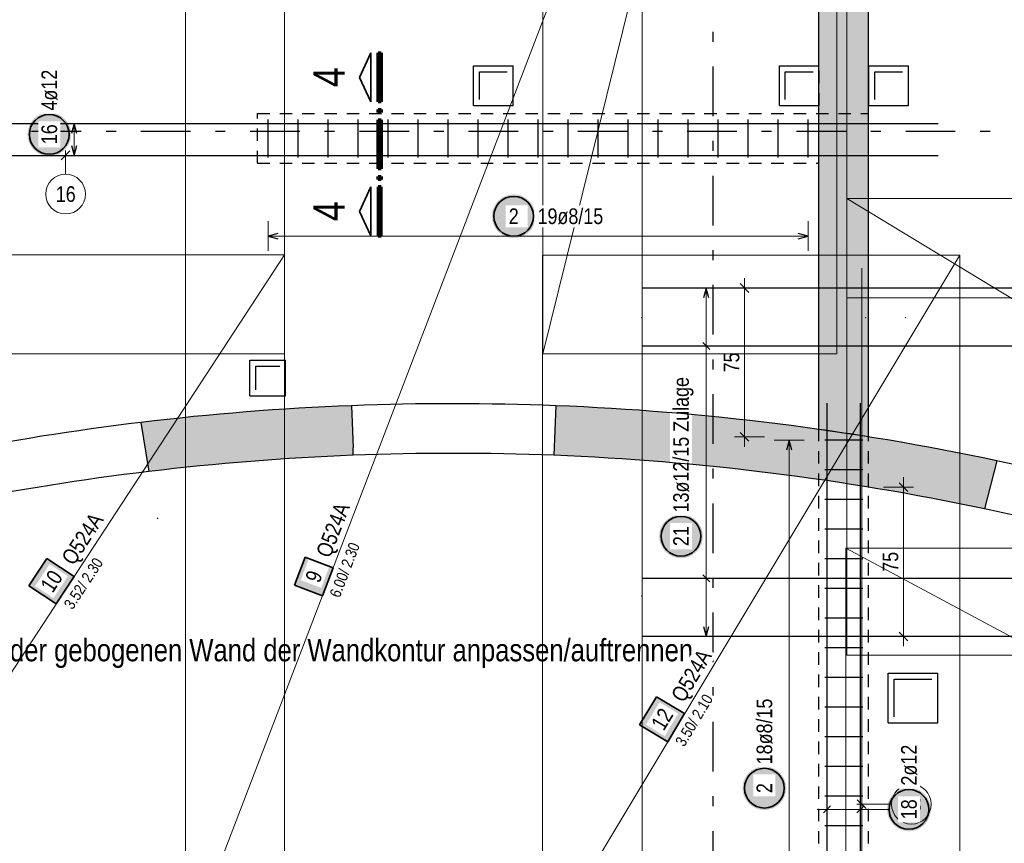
# Model space of a CAD drawing. Header units: millimetres. Extents: x -434 to 93, y -20 to 74.
# Tile 12 of 26: x 25.4 to 35.32, y 18.46 to 26.75. Entities that reach past the tile are written whole.
import ezdxf

# ---------------------------------------------------------------- set-up
doc = ezdxf.new("R2010")
doc.units = ezdxf.units.MM
doc.linetypes.add('DASHDOTX2', pattern=[2, 1, -0.5, 0, -0.5])
doc.linetypes.add('HIDDEN', pattern=[0.375, 0.25, -0.125])
doc.layers.add('Achsen', color=7, linetype='Continuous', lineweight=20)
doc.styles.add('Arial Narrow', font='ARIALN.TTF')
doc.dimstyles.new('Arch_Strakon_dimstyle', dxfattribs={"dimtxt": 15.75, "dimasz": 1, "dimexe": 1.25, "dimexo": 0.0625, "dimgap": 1, "dimtad": 0, "dimdec": 5, "dimzin": 12, "dimdsep": 46, "dimtxsty": 'Arial Narrow', "dimblk": 'Arrowhead_Tick', "dimsah": 1, "dimcen": 0, "dimse1": 1, "dimse2": 1, "dimclrd": 6, "dimclrt": 2, "dimazin": 0, "dimtfac": 1, "dimtdec": 4, "dimtmove": 0, "dimatfit": 3, "dimldrblk": 'NONE', "dimfxl": 1, "dimtvp": 1, "dimtolj": 1, "dimtzin": 0, "dimlwd": 13, "dimarcsym": 2})

# ---------------------------------------------------------------- blocks, each defined once
blk = doc.blocks.new('Arrowhead_Tick')
at = {"color": 0, "linetype": 'Continuous', "lineweight": -2, "ltscale": 0.5}
for p, q in [((0, 20), (0, -10)), ((-1, 0), (0, 0)), ((10, 0), (0, 0))]:
    blk.add_line(p, q, dxfattribs=at)
at = {"color": 2, "linetype": 'Continuous', "lineweight": 35, "ltscale": 0.5}
blk.add_line((4.42, 4.42), (-4.42, -4.42), dxfattribs=at)
blk = doc.blocks.new('*D12')
at = {"color": 6, "linetype": 'Continuous', "lineweight": 13}
blk.add_line((34.3, 20.5523), (34.3, 22.0354), dxfattribs=at)
at = {"layer": 'Defpoints', "color": 0}
for p in [(33.9498, 22.0454), (34.3, 22.0454), (35.6649, 20.5423)]:
    blk.add_point(p, dxfattribs=at)
at = {"color": 6, "lineweight": 13, "xscale": 0.01, "yscale": 0.01, "zscale": 0.01}
for p, rotation in [((34.3, 22.0454), 90), ((34.3, 20.5423), 270)]:
    blk.add_blockref('Arrowhead_Tick', p, dxfattribs=dict(at, rotation=rotation))
at = {"color": 2, "lineweight": 35, "insert": (34.1699, 21.2938), "char_height": 0.1575, "attachment_point": 5, "rotation": 90, "style": 'Arial Narrow'}
blk.add_mtext('\\A1;75', dxfattribs=at)
blk = doc.blocks.new('_None')
blk = doc.blocks.new('*D13')
at = {"color": 6, "linetype": 'Continuous', "lineweight": 13}
blk.add_line((32.7, 22.5619), (32.7, 24.0413), dxfattribs=at)
at = {"layer": 'Defpoints', "color": 0}
for p in [(32.7, 24.0513), (35.6649, 24.0513), (33.9499, 22.5519)]:
    blk.add_point(p, dxfattribs=at)
at = {"color": 6, "lineweight": 13, "xscale": 0.01, "yscale": 0.01, "zscale": 0.01}
for p, rotation in [((32.7, 24.0513), 90), ((32.7, 22.5519), 270)]:
    blk.add_blockref('Arrowhead_Tick', p, dxfattribs=dict(at, rotation=rotation))
at = {"color": 2, "lineweight": 35, "insert": (32.5699, 23.3016), "char_height": 0.1575, "attachment_point": 5, "rotation": 90, "style": 'Arial Narrow'}
blk.add_mtext('\\A1;75', dxfattribs=at)

msp = doc.modelspace()

# ---------------------------------------------------------------- hatches: boundary and pattern name
at = {"lineweight": 13, "true_color": 0xd7ffd7}
for points in [[(33.899935, 22.559876), (33.849986, 22.56776), (33.800023, 22.575547), (33.750044, 22.583239), (33.70005, 22.590835), (33.650042, 22.598335), (33.60002, 22.605738), (33.549984, 22.613046), (33.499933, 22.620257), (33.449869, 22.627373), (33.449869, 35.386803), (33.949869, 35.386803), (33.949869, 22.551897)], [(28.759161, 22.440406), (28.759161, 22.366126), (28.69665, 22.363605), (28.634146, 22.360933), (28.571648, 22.35811), (28.509158, 22.355135), (28.446675, 22.352009), (28.384199, 22.348731), (28.321732, 22.345302), (28.259273, 22.341723), (28.196824, 22.337991), (28.134383, 22.334109), (28.071952, 22.330075), (28.009531, 22.325891), (27.94712, 22.321555), (27.88472, 22.317068), (27.82233, 22.31243), (27.759953, 22.307641), (27.697587, 22.302701), (27.635233, 22.29761), (27.572892, 22.292367), (27.510563, 22.286974), (27.448248, 22.281431), (27.385947, 22.275736), (27.323659, 22.26989), (27.261386, 22.263894), (27.199127, 22.257746), (27.136884, 22.251448), (27.074656, 22.245), (27.012444, 22.238401), (26.950248, 22.231651), (26.888068, 22.22475), (26.825906, 22.217699), (26.76376, 22.210498), (26.701632, 22.203145), (26.622874, 22.697283), (26.686875, 22.704904), (26.750895, 22.712368), (26.814933, 22.719676), (26.878988, 22.726827), (26.943061, 22.733821), (27.007151, 22.740658), (27.071257, 22.747339), (27.135379, 22.753862), (27.199518, 22.760229), (27.263671, 22.766438), (27.32784, 22.772491), (27.392023, 22.778387), (27.456221, 22.784125), (27.520432, 22.789706), (27.584657, 22.795131), (27.648895, 22.800398), (27.713145, 22.805507), (27.777408, 22.81046), (27.841683, 22.815255), (27.905969, 22.819893), (27.970267, 22.824374), (28.034575, 22.828697), (28.098894, 22.832863), (28.163223, 22.836871), (28.227561, 22.840722), (28.291908, 22.844415), (28.356265, 22.847951), (28.42063, 22.85133), (28.485003, 22.854551), (28.549383, 22.857614), (28.613771, 22.86052), (28.678166, 22.863269), (28.742567, 22.865859)], [(35.239557, 22.311438), (35.116954, 21.826317), (35.054918, 21.839363), (34.99285, 21.852256), (34.930751, 21.864997), (34.868621, 21.877586), (34.80646, 21.890022), (34.744269, 21.902305), (34.682048, 21.914436), (34.619797, 21.926414), (34.557517, 21.93824), (34.495208, 21.949913), (34.432871, 21.961432), (34.370505, 21.972799), (34.308112, 21.984013), (34.245692, 21.995073), (34.183245, 22.005981), (34.120771, 22.016735), (34.05827, 22.027336), (33.995745, 22.037783), (33.933193, 22.048077), (33.870617, 22.058218), (33.808016, 22.068204), (33.74539, 22.078038), (33.682741, 22.087717), (33.620068, 22.097243), (33.557372, 22.106615), (33.494653, 22.115833), (33.431911, 22.124898), (33.369148, 22.133808), (33.306363, 22.142564), (33.243556, 22.151167), (33.180729, 22.159615), (33.117881, 22.167909), (33.055013, 22.176048), (32.992126, 22.184034), (32.929218, 22.191865), (32.866292, 22.199542), (32.803347, 22.207064), (32.740384, 22.214432), (32.677403, 22.221645), (32.614405, 22.228704), (32.551389, 22.235608), (32.488357, 22.242358), (32.425308, 22.248952), (32.362243, 22.255393), (32.299163, 22.261678), (32.236067, 22.267809), (32.172957, 22.273784), (32.109832, 22.279605), (32.046693, 22.285271), (31.98354, 22.290783), (31.920374, 22.296139), (31.857195, 22.30134), (31.794003, 22.306386), (31.730799, 22.311277), (31.667584, 22.316013), (31.604357, 22.320594), (31.541119, 22.325019), (31.47787, 22.32929), (31.414611, 22.333405), (31.351342, 22.337365), (31.288064, 22.34117), (31.224776, 22.34482), (31.16148, 22.348314), (31.098175, 22.351653), (31.034862, 22.354837), (30.971542, 22.357865), (30.908214, 22.360738), (30.84488, 22.363455), (30.781539, 22.366018), (30.801134, 22.865633), (30.865984, 22.86301), (30.930827, 22.860227), (30.995663, 22.857284), (31.060491, 22.854181), (31.125312, 22.850918), (31.190124, 22.847496), (31.254928, 22.843914), (31.319722, 22.840172), (31.384507, 22.836271), (31.449283, 22.83221), (31.514048, 22.827989), (31.578803, 22.823609), (31.643546, 22.819069), (31.708279, 22.81437), (31.772999, 22.809511), (31.837707, 22.804492), (31.902403, 22.799315), (31.967086, 22.793977), (32.031755, 22.788481), (32.096411, 22.782825), (32.161053, 22.77701), (32.22568, 22.771035), (32.290292, 22.764901), (32.354889, 22.758608), (32.41947, 22.752156), (32.484035, 22.745545), (32.548583, 22.738775), (32.613115, 22.731845), (32.677629, 22.724757), (32.742126, 22.71751), (32.806605, 22.710103), (32.871065, 22.702538), (32.935506, 22.694814), (32.999929, 22.686931), (33.064331, 22.67889), (33.128714, 22.67069), (33.193076, 22.662331), (33.257417, 22.653814), (33.321737, 22.645138), (33.386036, 22.636303), (33.450312, 22.62731), (33.514566, 22.618159), (33.578798, 22.60885), (33.643006, 22.599382), (33.707191, 22.589756), (33.771352, 22.579972), (33.835489, 22.57003), (33.8996, 22.559929), (33.963687, 22.549671), (34.027749, 22.539255), (34.091784, 22.528681), (34.155793, 22.517949), (34.219776, 22.50706), (34.283731, 22.496013), (34.34766, 22.484808), (34.41156, 22.473446), (34.475432, 22.461927), (34.539276, 22.45025), (34.60309, 22.438415), (34.666875, 22.426424), (34.730631, 22.414275), (34.794356, 22.40197), (34.858051, 22.389507), (34.921715, 22.376887), (34.985348, 22.364111), (35.048949, 22.351178), (35.112517, 22.338088), (35.176054, 22.324841)]]:
    msp.add_hatch(color=254, dxfattribs=at).paths.add_polyline_path(points)
at = {"lineweight": 25, "true_color": 0xffffff}
for points in [[(25.92, 25.598652), (25.919866, 25.60633), (25.919464, 25.613998), (25.918795, 25.621648), (25.917859, 25.62927), (25.916658, 25.636855), (25.915192, 25.644393), (25.913465, 25.651875), (25.911478, 25.659292), (25.909232, 25.666636), (25.906732, 25.673896), (25.90398, 25.681065), (25.90098, 25.688134), (25.897735, 25.695094), (25.894248, 25.701936), (25.890526, 25.708652), (25.886571, 25.715234), (25.882388, 25.721674), (25.877984, 25.727965), (25.873362, 25.734097), (25.86853, 25.740065), (25.863492, 25.745861), (25.858255, 25.751477), (25.852825, 25.756907), (25.847209, 25.762144), (25.841413, 25.767182), (25.835446, 25.772014), (25.829313, 25.776636), (25.823022, 25.78104), (25.816582, 25.785223), (25.81, 25.789178), (25.803284, 25.7929), (25.796442, 25.796387), (25.789482, 25.799632), (25.782413, 25.802632), (25.775244, 25.805384), (25.767984, 25.807884), (25.76064, 25.81013), (25.753223, 25.812117), (25.745741, 25.813844), (25.738203, 25.81531), (25.730618, 25.816511), (25.722996, 25.817447), (25.715346, 25.818116), (25.707678, 25.818518), (25.7, 25.818652), (25.692322, 25.818518), (25.684654, 25.818116), (25.677004, 25.817447), (25.669382, 25.816511), (25.661797, 25.81531), (25.654259, 25.813844), (25.646777, 25.812117), (25.63936, 25.81013), (25.632016, 25.807884), (25.624756, 25.805384), (25.617587, 25.802632), (25.610518, 25.799632), (25.603558, 25.796387), (25.596716, 25.7929), (25.59, 25.789178), (25.583418, 25.785223), (25.576978, 25.78104), (25.570687, 25.776636), (25.564554, 25.772014), (25.558587, 25.767182), (25.552791, 25.762144), (25.547175, 25.756907), (25.541745, 25.751477), (25.536508, 25.745861), (25.53147, 25.740065), (25.526638, 25.734097), (25.522016, 25.727965), (25.517612, 25.721674), (25.513429, 25.715234), (25.509474, 25.708652), (25.505752, 25.701936), (25.502265, 25.695094), (25.49902, 25.688134), (25.49602, 25.681065), (25.493268, 25.673896), (25.490768, 25.666636), (25.488522, 25.659292), (25.486535, 25.651875), (25.484808, 25.644393), (25.483342, 25.636855), (25.482141, 25.62927), (25.481205, 25.621648), (25.480536, 25.613998), (25.480134, 25.60633), (25.48, 25.598652), (25.480134, 25.590974), (25.480536, 25.583306), (25.481205, 25.575656), (25.482141, 25.568034), (25.483342, 25.560449), (25.484808, 25.552911), (25.486535, 25.545429), (25.488522, 25.538012), (25.490768, 25.530668), (25.493268, 25.523408), (25.49602, 25.516238), (25.49902, 25.50917), (25.502265, 25.50221), (25.505752, 25.495368), (25.509474, 25.488652), (25.513429, 25.48207), (25.517612, 25.47563), (25.522016, 25.469339), (25.526638, 25.463206), (25.53147, 25.457239), (25.536508, 25.451443), (25.541745, 25.445827), (25.547175, 25.440397), (25.552791, 25.43516), (25.558587, 25.430122), (25.564554, 25.42529), (25.570687, 25.420668), (25.576978, 25.416264), (25.583418, 25.412081), (25.59, 25.408126), (25.596716, 25.404403), (25.603558, 25.400917), (25.610518, 25.397672), (25.617587, 25.394671), (25.624756, 25.39192), (25.632016, 25.38942), (25.63936, 25.387174), (25.646777, 25.385187), (25.654259, 25.383459), (25.661797, 25.381994), (25.669382, 25.380793), (25.677004, 25.379857), (25.684654, 25.379188), (25.692322, 25.378786), (25.7, 25.378652), (25.707678, 25.378786), (25.715346, 25.379188), (25.722996, 25.379857), (25.730618, 25.380793), (25.738203, 25.381994), (25.745741, 25.383459), (25.753223, 25.385187), (25.76064, 25.387174), (25.767984, 25.38942), (25.775244, 25.39192), (25.782413, 25.394671), (25.789482, 25.397672), (25.796442, 25.400917), (25.803284, 25.404403), (25.81, 25.408126), (25.816582, 25.412081), (25.823022, 25.416264), (25.829313, 25.420668), (25.835446, 25.42529), (25.841413, 25.430122), (25.847209, 25.43516), (25.852825, 25.440397), (25.858255, 25.445827), (25.863492, 25.451443), (25.86853, 25.457239), (25.873362, 25.463206), (25.877984, 25.469339), (25.882388, 25.47563), (25.886571, 25.48207), (25.890526, 25.488652), (25.894248, 25.495368), (25.897735, 25.50221), (25.90098, 25.50917), (25.90398, 25.516238), (25.906732, 25.523408), (25.909232, 25.530668), (25.911478, 25.538012), (25.913465, 25.545429), (25.915192, 25.552911), (25.916658, 25.560449), (25.917859, 25.568034), (25.918795, 25.575656), (25.919464, 25.583306)], [(30.595771, 24.774245), (30.595637, 24.781923), (30.595235, 24.789592), (30.594566, 24.797242), (30.59363, 24.804863), (30.592429, 24.812448), (30.590963, 24.819986), (30.589236, 24.827468), (30.587249, 24.834885), (30.585003, 24.842229), (30.582503, 24.84949), (30.579751, 24.856659), (30.576751, 24.863727), (30.573506, 24.870687), (30.570019, 24.877529), (30.566297, 24.884245), (30.562342, 24.890827), (30.558159, 24.897268), (30.553755, 24.903558), (30.549133, 24.909691), (30.544301, 24.915659), (30.539263, 24.921454), (30.534026, 24.92707), (30.528596, 24.9325), (30.52298, 24.937737), (30.517184, 24.942775), (30.511217, 24.947608), (30.505084, 24.952229), (30.498793, 24.956634), (30.492353, 24.960816), (30.485771, 24.964771), (30.479055, 24.968494), (30.472213, 24.97198), (30.465253, 24.975225), (30.458184, 24.978226), (30.451015, 24.980978), (30.443755, 24.983478), (30.436411, 24.985723), (30.428994, 24.98771), (30.421512, 24.989438), (30.413974, 24.990903), (30.406389, 24.992104), (30.398767, 24.99304), (30.391117, 24.993709), (30.383449, 24.994111), (30.375771, 24.994245), (30.368093, 24.994111), (30.360425, 24.993709), (30.352775, 24.99304), (30.345153, 24.992104), (30.337568, 24.990903), (30.33003, 24.989438), (30.322548, 24.98771), (30.315131, 24.985723), (30.307787, 24.983478), (30.300527, 24.980978), (30.293358, 24.978226), (30.286289, 24.975225), (30.279329, 24.97198), (30.272487, 24.968494), (30.265771, 24.964771), (30.259189, 24.960816), (30.252749, 24.956634), (30.246458, 24.952229), (30.240325, 24.947608), (30.234358, 24.942775), (30.228562, 24.937737), (30.222946, 24.9325), (30.217516, 24.92707), (30.212279, 24.921454), (30.207241, 24.915659), (30.202409, 24.909691), (30.197787, 24.903558), (30.193383, 24.897268), (30.1892, 24.890827), (30.185245, 24.884245), (30.181523, 24.877529), (30.178036, 24.870687), (30.174791, 24.863727), (30.171791, 24.856659), (30.169039, 24.84949), (30.166539, 24.842229), (30.164293, 24.834885), (30.162306, 24.827468), (30.160579, 24.819986), (30.159113, 24.812448), (30.157912, 24.804863), (30.156976, 24.797242), (30.156307, 24.789592), (30.155905, 24.781923), (30.155771, 24.774245), (30.155905, 24.766567), (30.156307, 24.758899), (30.156976, 24.751249), (30.157912, 24.743627), (30.159113, 24.736043), (30.160579, 24.728505), (30.162306, 24.721022), (30.164293, 24.713605), (30.166539, 24.706262), (30.169039, 24.699001), (30.171791, 24.691832), (30.174791, 24.684763), (30.178036, 24.677804), (30.181523, 24.670962), (30.185245, 24.664245), (30.1892, 24.657663), (30.193383, 24.651223), (30.197787, 24.644933), (30.202409, 24.6388), (30.207241, 24.632832), (30.212279, 24.627037), (30.217516, 24.62142), (30.222946, 24.615991), (30.228562, 24.610753), (30.234358, 24.605715), (30.240325, 24.600883), (30.246458, 24.596262), (30.252749, 24.591857), (30.259189, 24.587675), (30.265771, 24.58372), (30.272487, 24.579997), (30.279329, 24.576511), (30.286289, 24.573265), (30.293358, 24.570265), (30.300527, 24.567513), (30.307787, 24.565013), (30.315131, 24.562768), (30.322548, 24.56078), (30.33003, 24.559053), (30.337568, 24.557588), (30.345153, 24.556386), (30.352775, 24.55545), (30.360425, 24.554781), (30.368093, 24.554379), (30.375771, 24.554245), (30.383449, 24.554379), (30.391117, 24.554781), (30.398767, 24.55545), (30.406389, 24.556386), (30.413974, 24.557588), (30.421512, 24.559053), (30.428994, 24.56078), (30.436411, 24.562768), (30.443755, 24.565013), (30.451015, 24.567513), (30.458184, 24.570265), (30.465253, 24.573265), (30.472213, 24.576511), (30.479055, 24.579997), (30.485771, 24.58372), (30.492353, 24.587675), (30.498793, 24.591857), (30.505084, 24.596262), (30.511217, 24.600883), (30.517184, 24.605715), (30.52298, 24.610753), (30.528596, 24.615991), (30.534026, 24.62142), (30.539263, 24.627037), (30.544301, 24.632832), (30.549133, 24.6388), (30.553755, 24.644933), (30.558159, 24.651223), (30.562342, 24.657663), (30.566297, 24.664245), (30.570019, 24.670962), (30.573506, 24.677804), (30.576751, 24.684763), (30.579751, 24.691832), (30.582503, 24.699001), (30.585003, 24.706262), (30.587249, 24.713605), (30.589236, 24.721022), (30.590963, 24.728505), (30.592429, 24.736043), (30.59363, 24.743627), (30.594566, 24.751249), (30.595235, 24.758899)], [(32.280403, 21.550704), (32.280269, 21.558382), (32.279868, 21.566051), (32.279198, 21.5737), (32.278262, 21.581322), (32.277061, 21.588907), (32.275596, 21.596445), (32.273868, 21.603927), (32.271881, 21.611344), (32.269636, 21.618688), (32.267136, 21.625949), (32.264384, 21.633118), (32.261383, 21.640186), (32.258138, 21.647146), (32.254652, 21.653988), (32.250929, 21.660704), (32.246974, 21.667286), (32.242792, 21.673727), (32.238387, 21.680017), (32.233766, 21.68615), (32.228933, 21.692117), (32.223895, 21.697913), (32.218658, 21.703529), (32.213228, 21.708959), (32.207612, 21.714196), (32.201817, 21.719234), (32.195849, 21.724067), (32.189716, 21.728688), (32.183426, 21.733092), (32.176986, 21.737275), (32.170403, 21.74123), (32.163687, 21.744953), (32.156845, 21.748439), (32.149885, 21.751684), (32.142817, 21.754685), (32.135648, 21.757437), (32.128387, 21.759937), (32.121044, 21.762182), (32.113626, 21.764169), (32.106144, 21.765897), (32.098606, 21.767362), (32.091022, 21.768563), (32.0834, 21.769499), (32.07575, 21.770168), (32.068081, 21.77057), (32.060403, 21.770704), (32.052726, 21.77057), (32.045057, 21.770168), (32.037407, 21.769499), (32.029785, 21.768563), (32.022201, 21.767362), (32.014663, 21.765897), (32.007181, 21.764169), (31.999763, 21.762182), (31.99242, 21.759937), (31.985159, 21.757437), (31.97799, 21.754685), (31.970921, 21.751684), (31.963962, 21.748439), (31.95712, 21.744953), (31.950403, 21.74123), (31.943821, 21.737275), (31.937381, 21.733092), (31.931091, 21.728688), (31.924958, 21.724067), (31.91899, 21.719234), (31.913195, 21.714196), (31.907579, 21.708959), (31.902149, 21.703529), (31.896912, 21.697913), (31.891874, 21.692117), (31.887041, 21.68615), (31.88242, 21.680017), (31.878015, 21.673727), (31.873833, 21.667286), (31.869878, 21.660704), (31.866155, 21.653988), (31.862669, 21.647146), (31.859423, 21.640186), (31.856423, 21.633118), (31.853671, 21.625949), (31.851171, 21.618688), (31.848926, 21.611344), (31.846938, 21.603927), (31.845211, 21.596445), (31.843746, 21.588907), (31.842544, 21.581322), (31.841609, 21.5737), (31.840939, 21.566051), (31.840537, 21.558382), (31.840403, 21.550704), (31.840537, 21.543026), (31.840939, 21.535358), (31.841609, 21.527708), (31.842544, 21.520086), (31.843746, 21.512502), (31.845211, 21.504964), (31.846938, 21.497481), (31.848926, 21.490064), (31.851171, 21.48272), (31.853671, 21.47546), (31.856423, 21.468291), (31.859423, 21.461222), (31.862669, 21.454263), (31.866155, 21.44742), (31.869878, 21.440704), (31.873833, 21.434122), (31.878015, 21.427682), (31.88242, 21.421391), (31.887041, 21.415259), (31.891874, 21.409291), (31.896912, 21.403495), (31.902149, 21.397879), (31.907579, 21.392449), (31.913195, 21.387212), (31.91899, 21.382174), (31.924958, 21.377342), (31.931091, 21.37272), (31.937381, 21.368316), (31.943821, 21.364134), (31.950403, 21.360179), (31.95712, 21.356456), (31.963962, 21.35297), (31.970921, 21.349724), (31.97799, 21.346724), (31.985159, 21.343972), (31.99242, 21.341472), (31.999763, 21.339227), (32.007181, 21.337239), (32.014663, 21.335512), (32.022201, 21.334047), (32.029785, 21.332845), (32.037407, 21.331909), (32.045057, 21.33124), (32.052726, 21.330838), (32.060403, 21.330704), (32.068081, 21.330838), (32.07575, 21.33124), (32.0834, 21.331909), (32.091022, 21.332845), (32.098606, 21.334047), (32.106144, 21.335512), (32.113626, 21.337239), (32.121044, 21.339227), (32.128387, 21.341472), (32.135648, 21.343972), (32.142817, 21.346724), (32.149885, 21.349724), (32.156845, 21.35297), (32.163687, 21.356456), (32.170403, 21.360179), (32.176986, 21.364134), (32.183426, 21.368316), (32.189716, 21.37272), (32.195849, 21.377342), (32.201817, 21.382174), (32.207612, 21.387212), (32.213228, 21.392449), (32.218658, 21.397879), (32.223895, 21.403495), (32.228933, 21.409291), (32.233766, 21.415259), (32.238387, 21.421391), (32.242792, 21.427682), (32.246974, 21.434122), (32.250929, 21.440704), (32.254652, 21.44742), (32.258138, 21.454263), (32.261383, 21.461222), (32.264384, 21.468291), (32.267136, 21.47546), (32.269636, 21.48272), (32.271881, 21.490064), (32.273868, 21.497481), (32.275596, 21.504964), (32.277061, 21.512502), (32.278262, 21.520086), (32.279198, 21.527708), (32.279868, 21.535358)], [(33.12, 19.013508), (33.119866, 19.021186), (33.119464, 19.028855), (33.118795, 19.036505), (33.117859, 19.044126), (33.116658, 19.051711), (33.115192, 19.059249), (33.113465, 19.066731), (33.111478, 19.074149), (33.109232, 19.081492), (33.106732, 19.088753), (33.10398, 19.095922), (33.10098, 19.10299), (33.097735, 19.10995), (33.094248, 19.116792), (33.090526, 19.123508), (33.086571, 19.130091), (33.082388, 19.136531), (33.077984, 19.142821), (33.073362, 19.148954), (33.06853, 19.154922), (33.063492, 19.160717), (33.058255, 19.166333), (33.052825, 19.171763), (33.047209, 19.177), (33.041413, 19.182038), (33.035446, 19.186871), (33.029313, 19.191492), (33.023022, 19.195897), (33.016582, 19.200079), (33.01, 19.204034), (33.003284, 19.207757), (32.996442, 19.211243), (32.989482, 19.214488), (32.982413, 19.217489), (32.975244, 19.220241), (32.967984, 19.222741), (32.96064, 19.224986), (32.953223, 19.226973), (32.945741, 19.228701), (32.938203, 19.230166), (32.930618, 19.231367), (32.922996, 19.232303), (32.915346, 19.232972), (32.907678, 19.233374), (32.9, 19.233508), (32.892322, 19.233374), (32.884654, 19.232972), (32.877004, 19.232303), (32.869382, 19.231367), (32.861797, 19.230166), (32.854259, 19.228701), (32.846777, 19.226973), (32.83936, 19.224986), (32.832016, 19.222741), (32.824756, 19.220241), (32.817587, 19.217489), (32.810518, 19.214488), (32.803558, 19.211243), (32.796716, 19.207757), (32.79, 19.204034), (32.783418, 19.200079), (32.776978, 19.195897), (32.770687, 19.191492), (32.764554, 19.186871), (32.758587, 19.182038), (32.752791, 19.177), (32.747175, 19.171763), (32.741745, 19.166333), (32.736508, 19.160717), (32.73147, 19.154922), (32.726638, 19.148954), (32.722016, 19.142821), (32.717612, 19.136531), (32.713429, 19.130091), (32.709474, 19.123508), (32.705752, 19.116792), (32.702265, 19.10995), (32.69902, 19.10299), (32.69602, 19.095922), (32.693268, 19.088753), (32.690768, 19.081492), (32.688522, 19.074149), (32.686535, 19.066731), (32.684808, 19.059249), (32.683342, 19.051711), (32.682141, 19.044126), (32.681205, 19.036505), (32.680536, 19.028855), (32.680134, 19.021186), (32.68, 19.013508), (32.680134, 19.00583), (32.680536, 18.998162), (32.681205, 18.990512), (32.682141, 18.98289), (32.683342, 18.975306), (32.684808, 18.967768), (32.686535, 18.960286), (32.688522, 18.952868), (32.690768, 18.945525), (32.693268, 18.938264), (32.69602, 18.931095), (32.69902, 18.924026), (32.702265, 18.917067), (32.705752, 18.910225), (32.709474, 18.903508), (32.713429, 18.896926), (32.717612, 18.890486), (32.722016, 18.884196), (32.726638, 18.878063), (32.73147, 18.872095), (32.736508, 18.8663), (32.741745, 18.860683), (32.747175, 18.855254), (32.752791, 18.850016), (32.758587, 18.844979), (32.764554, 18.840146), (32.770687, 18.835525), (32.776978, 18.83112), (32.783418, 18.826938), (32.79, 18.822983), (32.796716, 18.81926), (32.803558, 18.815774), (32.810518, 18.812528), (32.817587, 18.809528), (32.824756, 18.806776), (32.832016, 18.804276), (32.83936, 18.802031), (32.846777, 18.800043), (32.854259, 18.798316), (32.861797, 18.796851), (32.869382, 18.795649), (32.877004, 18.794714), (32.884654, 18.794044), (32.892322, 18.793642), (32.9, 18.793508), (32.907678, 18.793642), (32.915346, 18.794044), (32.922996, 18.794714), (32.930618, 18.795649), (32.938203, 18.796851), (32.945741, 18.798316), (32.953223, 18.800043), (32.96064, 18.802031), (32.967984, 18.804276), (32.975244, 18.806776), (32.982413, 18.809528), (32.989482, 18.812528), (32.996442, 18.815774), (33.003284, 18.81926), (33.01, 18.822983), (33.016582, 18.826938), (33.023022, 18.83112), (33.029313, 18.835525), (33.035446, 18.840146), (33.041413, 18.844979), (33.047209, 18.850016), (33.052825, 18.855254), (33.058255, 18.860683), (33.063492, 18.8663), (33.06853, 18.872095), (33.073362, 18.878063), (33.077984, 18.884196), (33.082388, 18.890486), (33.086571, 18.896926), (33.090526, 18.903508), (33.094248, 18.910225), (33.097735, 18.917067), (33.10098, 18.924026), (33.10398, 18.931095), (33.106732, 18.938264), (33.109232, 18.945525), (33.111478, 18.952868), (33.113465, 18.960286), (33.115192, 18.967768), (33.116658, 18.975306), (33.117859, 18.98289), (33.118795, 18.990512), (33.119464, 18.998162)], [(34.575365, 18.8), (34.575231, 18.807678), (34.574829, 18.815346), (34.57416, 18.822996), (34.573224, 18.830618), (34.572023, 18.838203), (34.570558, 18.845741), (34.56883, 18.853223), (34.566843, 18.86064), (34.564598, 18.867984), (34.562097, 18.875244), (34.559346, 18.882413), (34.556345, 18.889482), (34.5531, 18.896442), (34.549614, 18.903284), (34.545891, 18.91), (34.541936, 18.916582), (34.537753, 18.923022), (34.533349, 18.929313), (34.528727, 18.935446), (34.523895, 18.941413), (34.518857, 18.947209), (34.51362, 18.952825), (34.50819, 18.958255), (34.502574, 18.963492), (34.496778, 18.96853), (34.490811, 18.973362), (34.484678, 18.977984), (34.478388, 18.982388), (34.471947, 18.986571), (34.465365, 18.990526), (34.458649, 18.994248), (34.451807, 18.997735), (34.444847, 19.00098), (34.437779, 19.00398), (34.430609, 19.006732), (34.423349, 19.009232), (34.416005, 19.011478), (34.408588, 19.013465), (34.401106, 19.015192), (34.393568, 19.016658), (34.385983, 19.017859), (34.378361, 19.018795), (34.370711, 19.019464), (34.363043, 19.019866), (34.355365, 19.02), (34.347687, 19.019866), (34.340019, 19.019464), (34.332369, 19.018795), (34.324747, 19.017859), (34.317162, 19.016658), (34.309624, 19.015192), (34.302142, 19.013465), (34.294725, 19.011478), (34.287381, 19.009232), (34.280121, 19.006732), (34.272952, 19.00398), (34.265883, 19.00098), (34.258923, 18.997735), (34.252081, 18.994248), (34.245365, 18.990526), (34.238783, 18.986571), (34.232343, 18.982388), (34.226052, 18.977984), (34.21992, 18.973362), (34.213952, 18.96853), (34.208156, 18.963492), (34.20254, 18.958255), (34.19711, 18.952825), (34.191873, 18.947209), (34.186835, 18.941413), (34.182003, 18.935446), (34.177381, 18.929313), (34.172977, 18.923022), (34.168794, 18.916582), (34.164839, 18.91), (34.161117, 18.903284), (34.15763, 18.896442), (34.154385, 18.889482), (34.151385, 18.882413), (34.148633, 18.875244), (34.146133, 18.867984), (34.143887, 18.86064), (34.1419, 18.853223), (34.140173, 18.845741), (34.138707, 18.838203), (34.137506, 18.830618), (34.13657, 18.822996), (34.135901, 18.815346), (34.135499, 18.807678), (34.135365, 18.8), (34.135499, 18.792322), (34.135901, 18.784654), (34.13657, 18.777004), (34.137506, 18.769382), (34.138707, 18.761797), (34.140173, 18.754259), (34.1419, 18.746777), (34.143887, 18.73936), (34.146133, 18.732016), (34.148633, 18.724756), (34.151385, 18.717587), (34.154385, 18.710518), (34.15763, 18.703558), (34.161117, 18.696716), (34.164839, 18.69), (34.168794, 18.683418), (34.172977, 18.676978), (34.177381, 18.670687), (34.182003, 18.664554), (34.186835, 18.658587), (34.191873, 18.652791), (34.19711, 18.647175), (34.20254, 18.641745), (34.208156, 18.636508), (34.213952, 18.63147), (34.21992, 18.626638), (34.226052, 18.622016), (34.232343, 18.617612), (34.238783, 18.613429), (34.245365, 18.609474), (34.252081, 18.605752), (34.258923, 18.602265), (34.265883, 18.59902), (34.272952, 18.59602), (34.280121, 18.593268), (34.287381, 18.590768), (34.294725, 18.588522), (34.302142, 18.586535), (34.309624, 18.584808), (34.317162, 18.583342), (34.324747, 18.582141), (34.332369, 18.581205), (34.340019, 18.580536), (34.347687, 18.580134), (34.355365, 18.58), (34.363043, 18.580134), (34.370711, 18.580536), (34.378361, 18.581205), (34.385983, 18.582141), (34.393568, 18.583342), (34.401106, 18.584808), (34.408588, 18.586535), (34.416005, 18.588522), (34.423349, 18.590768), (34.430609, 18.593268), (34.437779, 18.59602), (34.444847, 18.59902), (34.451807, 18.602265), (34.458649, 18.605752), (34.465365, 18.609474), (34.471947, 18.613429), (34.478388, 18.617612), (34.484678, 18.622016), (34.490811, 18.626638), (34.496778, 18.63147), (34.502574, 18.636508), (34.50819, 18.641745), (34.51362, 18.647175), (34.518857, 18.652791), (34.523895, 18.658587), (34.528727, 18.664554), (34.533349, 18.670687), (34.537753, 18.676978), (34.541936, 18.683418), (34.545891, 18.69), (34.549614, 18.696716), (34.5531, 18.703558), (34.556345, 18.710518), (34.559346, 18.717587), (34.562097, 18.724756), (34.564598, 18.732016), (34.566843, 18.73936), (34.56883, 18.746777), (34.570558, 18.754259), (34.572023, 18.761797), (34.573224, 18.769382), (34.57416, 18.777004), (34.574829, 18.784654)]]:
    msp.add_hatch(color=7, dxfattribs=at).paths.add_polyline_path(points)
at = {"lineweight": 35, "true_color": 0xffffff}
for points in [[(25.674353, 21.326256), (25.49375, 21.050063), (25.769943, 20.86946), (25.950546, 21.145653)], [(28.277201, 21.339628), (28.16982, 21.059504), (28.449944, 20.952124), (28.557324, 21.232248)]]:
    msp.add_hatch(color=7, dxfattribs=at).paths.add_polyline_path(points)
at = {"lineweight": 18, "true_color": 0xffffff}
msp.add_hatch(color=7, dxfattribs=at).paths.add_polyline_path([(31.813204, 19.934129), (31.643421, 19.651156), (31.926393, 19.481373), (32.096177, 19.764345)])

# ---------------------------------------------------------------- linework, layer by layer
at = {"color": 7, "linetype": 'Continuous', "lineweight": 18, "ltscale": 0.5}
for p, q in [((28.069941, 23.3868), (28.069941, 35.386799)), ((30.669942, 35.386801), (30.669942, 23.386802)), ((30.669942, 23.386802), (33.630667, 35.386801)), ((33.630667, 23.386802), (33.630667, 35.386801)), ((27.069944, 29.352124), (27.069944, 17.352124)), ((31.669942, 29.352124), (27.069944, 17.352124)), ((31.669942, 17.352124), (31.669942, 29.352124)), ((33.729751, 28.551888), (33.729751, 23.951898)), ((41.33082, 24.951895), (33.729751, 24.951895)), ((33.729751, 24.951895), (33.729751, 20.351898)), ((40.159127, 21.060991), (33.729751, 24.951895)), ((28.069942, 24.386799), (23.469944, 24.386799)), ((23.469944, 17.352121), (28.069942, 24.386799)), ((28.069942, 17.352121), (28.069942, 24.386799)), ((30.666393, 24.381373), (30.666393, 17.381373)), ((34.866393, 24.381373), (30.666393, 24.381373)), ((30.666393, 17.381373), (34.866393, 24.381373)), ((34.866393, 17.381373), (34.866393, 24.381373)), ((33.729751, 23.951898), (40.159124, 23.951898)), ((23.469944, 23.3868), (28.069941, 23.3868)), ((30.669942, 23.386802), (33.630667, 23.386802)), ((41.309126, 21.432125), (33.71992, 21.432125)), ((33.71992, 21.432125), (33.71992, 17.352128)), ((41.309127, 17.352128), (33.71992, 21.432125)), ((33.729751, 20.351898), (40.159127, 20.351898)), ((33.729751, 20.351898), (33.729751, 20.351898))]:
    msp.add_line(p, q, dxfattribs=at)
at = {"color": 3, "linetype": 'Continuous', "lineweight": 25}
for p, q in [((33.449751, 22.627373), (33.449751, 35.386803)), ((33.949751, 22.551897), (33.949751, 35.386803)), ((29.970661, 26.288388), (30.370661, 26.288388)), ((29.970661, 25.888388), (29.970661, 26.288388)), ((30.370661, 25.888388), (30.370661, 26.288388)), ((33.050667, 26.288388), (33.449751, 26.288388)), ((33.050667, 25.888388), (33.050667, 26.288388)), ((33.950672, 26.288388), (34.350672, 26.288388)), ((33.950672, 25.888388), (33.950672, 26.288388)), ((34.350672, 25.888388), (34.350672, 26.288388)), ((29.970661, 25.888388), (30.370661, 25.888388)), ((33.050667, 25.888388), (33.449751, 25.888388)), ((33.950672, 25.888388), (34.350672, 25.888388)), ((27.71976, 23.32508), (28.07976, 23.32508)), ((27.71976, 22.96508), (27.71976, 23.32508)), ((28.07976, 22.96508), (28.07976, 23.32508)), ((27.71976, 22.96508), (28.07976, 22.96508)), ((28.742567, 22.865859), (28.759161, 22.440406)), ((30.801134, 22.865633), (30.781539, 22.366018)), ((26.622874, 22.697283), (26.701632, 22.203145)), ((28.759161, 22.366126), (28.759161, 22.440406)), ((35.239557, 22.311438), (35.116954, 21.826317)), ((34.147671, 20.172379), (34.647671, 20.172379)), ((34.147671, 19.672379), (34.147671, 20.172379)), ((34.647671, 19.672379), (34.647671, 20.172379)), ((34.147671, 19.672379), (34.647671, 19.672379))]:
    msp.add_line(p, q, dxfattribs=at)
at = {"color": 2, "linetype": 'Continuous', "lineweight": 35}
for p, q in [((28.824703, 26.172894), (28.937203, 26.420397)), ((28.937203, 26.420397), (28.937203, 25.925396)), ((28.937203, 25.925396), (28.824703, 26.172894)), ((28.937203, 25.070395), (28.824703, 24.822897)), ((28.937203, 24.575394), (28.937203, 25.070395)), ((28.824703, 24.822897), (28.937203, 24.575394))]:
    msp.add_line(p, q, dxfattribs=at)
at = {"color": 1, "linetype": 'Continuous', "lineweight": 70}
for p, q in [((29.012203, 25.925396), (29.012203, 26.420397)), ((29.012203, 26.420397), (29.042198, 26.420397)), ((29.042198, 26.420397), (29.042198, 25.925396)), ((29.042198, 25.925396), (29.012203, 25.925396)), ((29.012203, 25.820397), (29.012203, 25.850395)), ((29.012203, 25.850395), (29.042198, 25.850395)), ((29.042198, 25.820397), (29.012203, 25.820397)), ((29.042198, 25.850395), (29.042198, 25.820397)), ((29.012203, 25.250395), (29.012203, 25.745396)), ((29.012203, 25.745396), (29.042198, 25.745396)), ((29.042198, 25.745396), (29.042198, 25.250395)), ((29.042198, 25.250395), (29.012203, 25.250395)), ((29.012203, 25.145396), (29.012203, 25.175394)), ((29.012203, 25.175394), (29.042198, 25.175394)), ((29.042198, 25.145396), (29.012203, 25.145396)), ((29.042198, 25.175394), (29.042198, 25.145396)), ((29.042198, 25.070395), (29.012203, 25.070395)), ((29.012203, 25.070395), (29.012203, 24.575394)), ((29.042198, 24.575394), (29.042198, 25.070395)), ((29.012203, 24.575394), (29.042198, 24.575394))]:
    msp.add_line(p, q, dxfattribs=at)
at = {"color": 3, "linetype": 'HIDDEN', "lineweight": 25, "ltscale": 0.5}
for p, q in [((33.449751, 26.288388), (33.450667, 26.288388)), ((33.450667, 25.888388), (33.450667, 26.288388)), ((33.449751, 25.888388), (33.450667, 25.888388)), ((27.794862, 25.807427), (33.949751, 25.807427)), ((27.794862, 25.307427), (27.794862, 25.807427)), ((27.794862, 25.307427), (33.449751, 25.307427)), ((33.449751, 17.332121), (33.449751, 22.627373)), ((33.949751, 17.332121), (33.949751, 22.551897))]:
    msp.add_line(p, q, dxfattribs=at)
at = {"color": 3, "linetype": 'Continuous', "lineweight": 25, "ltscale": 0.5}
for p, q in [((21.149942, 25.707427), (34.649751, 25.707427)), ((21.149942, 25.707427), (34.649751, 25.707427)), ((25.95, 25.707427), (25.923205, 25.607427)), ((25.976795, 25.607427), (25.95, 25.707427)), ((27.902862, 25.367427), (27.902862, 25.747408)), ((28.205023, 25.367427), (28.205023, 25.747408)), ((28.507183, 25.367427), (28.507183, 25.747408)), ((28.809343, 25.367427), (28.809343, 25.747408)), ((29.111504, 25.367427), (29.111504, 25.747408)), ((29.413664, 25.367427), (29.413664, 25.747408)), ((29.715824, 25.367427), (29.715824, 25.747408)), ((30.017984, 25.367427), (30.017984, 25.747408)), ((30.320145, 25.367427), (30.320145, 25.747408)), ((30.622305, 25.367427), (30.622305, 25.747408)), ((30.924465, 25.367427), (30.924465, 25.747408)), ((31.226626, 25.367427), (31.226626, 25.747408)), ((31.528786, 25.367427), (31.528786, 25.747408)), ((31.830946, 25.367427), (31.830946, 25.747408)), ((32.133106, 25.367427), (32.133106, 25.747408)), ((32.435267, 25.367427), (32.435267, 25.747408)), ((32.737427, 25.367427), (32.737427, 25.747408)), ((33.039587, 25.367427), (33.039587, 25.747408)), ((33.341748, 25.367427), (33.341748, 25.747408)), ((25.923205, 25.487427), (25.95, 25.387427)), ((25.95, 25.387427), (25.976795, 25.487427)), ((21.149942, 25.387427), (34.649751, 25.387427)), ((21.149942, 25.387427), (34.649751, 25.387427)), ((28.002862, 24.601145), (27.902862, 24.57435)), ((33.341748, 24.57435), (33.241748, 24.601145)), ((27.902862, 24.57435), (28.002862, 24.547555)), ((33.241748, 24.547555), (33.341748, 24.57435)), ((35.664888, 24.051265), (31.664888, 24.051265)), ((32.315046, 24.051265), (32.288252, 23.951265)), ((32.341841, 23.951265), (32.315046, 24.051265)), ((32.279691, 23.501794), (32.350402, 23.431083)), ((35.664888, 23.466439), (31.664888, 23.466439)), ((33.531741, 16.892263), (33.531741, 22.892263)), ((33.867751, 16.892266), (33.867751, 22.892266)), ((33.15, 22.51937), (33.123205, 22.41937)), ((33.176795, 22.41937), (33.15, 22.51937)), ((33.889733, 22.51937), (33.509751, 22.51937)), ((33.889733, 22.22059), (33.509751, 22.22059)), ((33.889733, 21.921811), (33.509751, 21.921811)), ((33.889733, 21.623032), (33.509751, 21.623032)), ((33.889733, 21.324252), (33.509751, 21.324252)), ((35.664888, 21.127134), (31.664888, 21.127134)), ((32.279691, 21.16249), (32.350402, 21.091779)), ((33.889733, 21.025473), (33.509751, 21.025473)), ((33.889733, 20.726694), (33.509751, 20.726694)), ((32.288252, 20.642308), (32.315046, 20.542308)), ((32.315046, 20.542308), (32.341841, 20.642308)), ((35.664888, 20.542308), (31.664888, 20.542308)), ((33.889733, 20.427914), (33.509751, 20.427914)), ((33.889733, 20.129135), (33.509751, 20.129135)), ((33.889733, 19.830356), (33.509751, 19.830356)), ((33.889733, 19.531577), (33.509751, 19.531577)), ((33.889733, 19.232797), (33.509751, 19.232797)), ((33.889733, 18.934018), (33.509751, 18.934018)), ((33.567097, 18.835355), (33.496386, 18.764645)), ((33.903106, 18.835355), (33.832396, 18.764645)), ((33.889733, 18.635239), (33.509751, 18.635239))]:
    msp.add_line(p, q, dxfattribs=at)
at = {"color": 5, "linetype": 'Continuous', "lineweight": 18, "ltscale": 0.5}
for p, q in [((26.1, 25.707427), (25.8, 25.707427)), ((25.95, 25.387427), (25.95, 25.707427)), ((25.8, 25.387427), (26.1, 25.387427)), ((27.902862, 24.72435), (27.902862, 24.42435)), ((33.341748, 24.42435), (33.341748, 24.72435)), ((27.902862, 24.57435), (33.341748, 24.57435)), ((32.465046, 24.051265), (32.165046, 24.051265)), ((32.315046, 20.542308), (32.315046, 24.051265)), ((32.165046, 23.466439), (32.465046, 23.466439)), ((33.3, 22.51937), (33, 22.51937)), ((33.15, 17.440121), (33.15, 22.51937)), ((32.165046, 21.127134), (32.465046, 21.127134)), ((32.165046, 20.542308), (32.465046, 20.542308)), ((33.531741, 18.95), (33.531741, 18.65)), ((33.867751, 18.95), (33.867751, 18.65)), ((33.431741, 18.8), (33.967751, 18.8)), ((34.155365, 18.8), (33.967751, 18.8))]:
    msp.add_line(p, q, dxfattribs=at)
at = {"color": 9, "linetype": 'Continuous', "lineweight": 0, "ltscale": 0.5}
for p, q in [((33.449751, 25.387427), (22.349942, 25.387427)), ((25.908605, 25.431621), (25.820217, 25.343233)), ((25.864411, 25.197279), (25.864411, 25.437427)), ((34.649751, 25.387427), (33.449751, 25.387427)), ((33.879751, 24.251897), (33.879751, 22.551897)), ((33.879751, 22.551897), (33.879751, 17.332121)), ((34.179682, 18.851648), (33.829751, 18.851648)), ((33.835557, 18.895842), (33.923945, 18.807454))]:
    msp.add_line(p, q, dxfattribs=at)
at = {"color": 2, "linetype": 'Continuous', "lineweight": 35, "ltscale": 0.5}
for p, q in [((25.674353, 21.326256), (25.49375, 21.050063)), ((25.950546, 21.145653), (25.674353, 21.326256)), ((28.277201, 21.339628), (28.16982, 21.059504)), ((28.557324, 21.232248), (28.277201, 21.339628)), ((28.449944, 20.952124), (28.557324, 21.232248)), ((25.769943, 20.86946), (25.950546, 21.145653)), ((25.49375, 21.050063), (25.769943, 20.86946)), ((28.16982, 21.059504), (28.449944, 20.952124)), ((31.813204, 19.934129), (31.643421, 19.651156)), ((32.096177, 19.764345), (31.813204, 19.934129)), ((31.926393, 19.481373), (32.096177, 19.764345)), ((31.643421, 19.651156), (31.926393, 19.481373))]:
    msp.add_line(p, q, dxfattribs=at)
for centre in [(25.7, 25.598652), (30.375771, 24.774245), (32.060403, 21.550704), (32.9, 19.013508), (34.355365, 18.8)]:
    msp.add_circle(centre, 0.2, dxfattribs=at)
at = {"color": 9, "linetype": 'Continuous', "lineweight": 0, "ltscale": 0.5}
for centre in [(25.864411, 24.997279), (34.379682, 18.851648)]:
    msp.add_circle(centre, 0.2, dxfattribs=at)
at = {"color": 9, "linetype": 'Continuous', "lineweight": 0}
for centre in [(31.664888, 23.753267), (33.9208, 23.753267), (34.3208, 23.753267), (33.949751, 22.045367), (26.789909, 21.732121), (31.664888, 20.950308)]:
    msp.add_circle(centre, 0.00222, dxfattribs=at)
at = {"color": 3, "linetype": 'Continuous', "lineweight": 25}
for radius, start, end in [(26.336898, 92.2334893, 96.8606888), (26.336898, 87.7539471, 92.2334893), (26.336898, 96.8606888, 101.2562658), (26.336898, 80.8658246, 81.9659121), (25.836898, 92.2399089, 96.8181835), (25.836898, 87.7539471, 92.2399089), (26.336898, 73.6158922, 78.0114692), (25.836898, 96.8181835, 101.2988674), (25.836898, 73.5732788, 78.0539627)]:
    msp.add_arc((29.768965, -3.451031), radius, start, end, dxfattribs=at)
at = {"layer": 'Achsen', "color": 3, "linetype": 'DASHDOTX2', "lineweight": 25, "ltscale": 0.5}
for p, q in [((32.37992, 37.282085), (32.37992, 15.490794)), ((3.522629, 25.632322), (42.513124, 25.632322))]:
    msp.add_line(p, q, dxfattribs=at)
at = {"layer": 'Achsen', "color": 3, "linetype": 'Continuous', "lineweight": 25}
for p, q in [((30.030661, 26.228388), (30.310661, 26.228388)), ((30.030661, 25.948388), (30.030661, 26.228388)), ((33.110667, 26.228388), (33.390667, 26.228388)), ((33.110667, 25.948388), (33.110667, 26.228388)), ((34.010672, 26.228388), (34.290672, 26.228388)), ((34.010672, 25.948388), (34.010672, 26.228388)), ((27.77976, 23.26508), (28.01976, 23.26508)), ((27.77976, 23.02508), (27.77976, 23.26508)), ((34.207671, 20.112379), (34.587671, 20.112379)), ((34.207671, 19.732379), (34.207671, 20.112379))]:
    msp.add_line(p, q, dxfattribs=at)

# ---------------------------------------------------------------- texts
at = {"color": 4, "lineweight": 50, "style": 'Arial Narrow'}
msp.add_text('Matten im Bereich der gebogenen Wand der Wandkontur anpassen/auftrennen', height=0.225, dxfattribs=at).set_placement((23.155537, 20.29152))
at = {"color": 9, "lineweight": 0, "char_height": 0.1575, "attachment_point": 1, "line_spacing_factor": 0.9, "style": 'Arial Narrow'}
for s, insert in [('16', (25.765186, 25.076029)), ('18', (34.280457, 18.930398))]:
    msp.add_mtext(s, dxfattribs=dict(at, insert=insert))
at = {"layer": 'Achsen', "color": 1, "lineweight": 70, "style": 'Arial Narrow'}
for p in [(28.674413, 26.07389), (28.674413, 24.723894)]:
    msp.add_text('4', height=0.315, rotation=90, dxfattribs=at).set_placement(p)

# ---------------------------------------------------------------- dimensions: what is measured, and where the dimension line sits
at = {"lineweight": 35}
for base, p1, p2, picture, middle in [((32.7, 24.051265), (33.949869, 22.551897), (35.664888, 24.051265), '*D13', (32.7, 23.301581)), ((34.3, 22.045367), (35.664888, 20.542308), (33.949751, 22.045367), '*D12', (34.3, 21.293838))]:
    dim = msp.add_linear_dim(base=base, p1=p1, p2=p2, angle=90, text='75', dimstyle='Arch_Strakon_dimstyle', override={"dimscale": 0.01, "dimtxt": 15.75, "dimasz": 1, "dimgap": 5, "dimtad": 1, "dimjust": 0, "dimtih": 0, "dimtoh": 0, "dimdec": 5, "dimdsep": 46, "dimtxsty": 'Arial Narrow', "dimclrd": 6, "dimclrt": 2, "dimtix": 1, "dimtofl": 255, "dimtmove": 0, "dimatfit": 2, "dimfxl": 0, "dimfxlon": 0, "dimtvp": 31.746032, "dimlwd": 13}, dxfattribs=at)
    dim.commit()
    dim.dimension.update_dxf_attribs({"geometry": picture, "text_midpoint": middle, "dimtype": 160})

# ---------------------------------------------------------------- next in the draw order: texts
at = {"color": 2, "lineweight": 35, "char_height": 0.1575, "attachment_point": 1, "line_spacing_factor": 0.9, "style": 'Arial Narrow', "bg_fill": 3, "box_fill_scale": 1.2, "bg_fill_color": 256, "bg_fill_true_color": 13158600, "bg_fill_transparency": 0}
for s, insert, rotation in [('4ø12', (25.62125, 25.838652), 90), ('16', (25.62125, 25.499427), 90), ('13ø12/15 Zulage', (31.981653, 21.790704), 90), ('Q524A', (28.38108, 21.38013), 69.0265148), ('21', (31.981653, 21.451479), 90), ('10', (25.601934, 21.05791), 56.8192042), ('9', (28.272282, 21.127738), 69.0265148), ('Q524A', (31.952118, 19.946991), 59.0362435), ('18ø8/15', (32.82125, 19.253508), 90), ('12', (31.75122, 19.663183), 59.0362435), ('2ø12', (34.276615, 19.04), 90), ('2', (32.82125, 18.963896), 90), ('18', (34.276615, 18.700775), 90)]:
    msp.add_mtext(s, dxfattribs=dict(at, insert=insert, rotation=rotation))
for s, insert in [('2', (30.326159, 24.852995)), ('19ø8/15', (30.615771, 24.852995))]:
    msp.add_mtext(s, dxfattribs=dict(at, insert=insert))

# ---------------------------------------------------------------- next in the draw order: linework, layer by layer
at = {"color": 3, "linetype": 'Continuous', "lineweight": 25}
for radius, start in [(26.336898, 78.0114692), (25.836898, 78.0539627)]:
    msp.add_arc((29.768965, -3.451031), radius, start, 87.7539471, dxfattribs=at)

# ---------------------------------------------------------------- next in the draw order: texts
at = {"color": 2, "lineweight": 35, "attachment_point": 1, "line_spacing_factor": 0.9, "style": 'Arial Narrow', "bg_fill": 3, "box_fill_scale": 1.2, "bg_fill_color": 256, "bg_fill_true_color": 13158600, "bg_fill_transparency": 0}
for s, insert, char_height, rotation in [('Q524A', (25.81366, 21.333735), 0.1575, 56.8192042), (' 6.00/ 2.30', (28.505968, 20.930648), 0.1125, 69.0265148), (' 3.50/ 2.10', (31.977843, 19.450503), 0.1125, 59.0362435)]:
    msp.add_mtext(s, dxfattribs=dict(at, insert=insert, char_height=char_height, rotation=rotation))

# ---------------------------------------------------------------- next in the draw order: texts
at = {"color": 2, "lineweight": 35, "insert": (25.820159, 20.836623), "char_height": 0.1125, "attachment_point": 1, "rotation": 56.8192042, "line_spacing_factor": 0.9, "style": 'Arial Narrow', "bg_fill": 3, "box_fill_scale": 1.2, "bg_fill_color": 256, "bg_fill_true_color": 13158600, "bg_fill_transparency": 0}
msp.add_mtext(' 3.52/ 2.30', dxfattribs=at)

doc.saveas('drawing.dxf')
